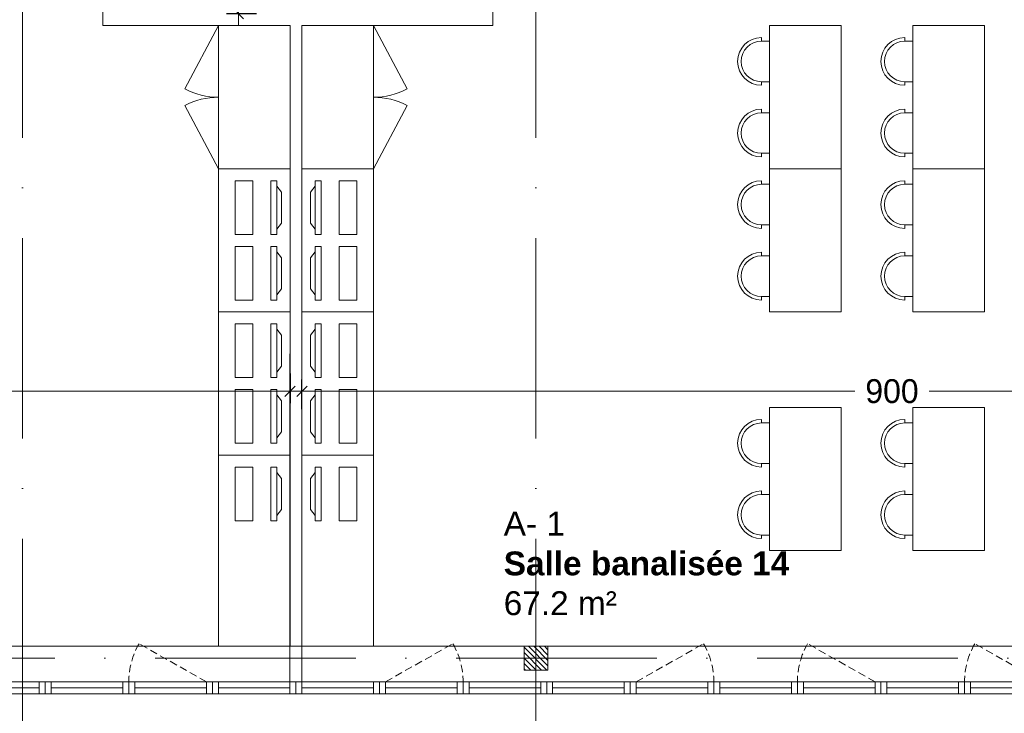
# Model space of a CAD drawing. Header units: centimetres. Extents: x 100159 to 225226, y -81380 to -23241.
# Tile 71 of 256: x 203738 to 204562, y -63305 to -62723. Entities that reach past the tile are written whole.
import ezdxf
from ezdxf.xclip import XClip

# ---------------------------------------------------------------- set-up
doc = ezdxf.new("R2010")
doc.units = ezdxf.units.CM
doc.header["$XCLIPFRAME"] = 2
doc.linetypes.add('ACAD_ISO10W100', pattern=[18, 12, -3, 0, -3])
doc.linetypes.add('CACHE', pattern=[9.525, 6.35, -3.175])
doc.layers.get('0').update_dxf_attribs({"lineweight": 5})
for name, color, linetype, lineweight in [('10', 252, 'Continuous', 5), ('13', 251, 'Continuous', 9), ('17', 6, 'Continuous', 5), ('DDL- CLOISONS DOUBLAGES', 1, 'Continuous', 5), ('DDL- STRUCTURE', 5, 'Continuous', 5), ('DDL-HAB-COTES', 161, 'Continuous', 9), ('DDL-HAB-MOBILIER', 252, 'Continuous', 9), ('DDL-HACHURES POCHAGE GRIS', 251, 'Continuous', 5), ('DDL-TRAIT AXES', 1, 'ACAD_ISO10W100', 5)]:
    doc.layers.add(name, color=color, linetype=linetype, lineweight=lineweight)
for name, color, linetype in [('23', 63, 'Continuous'), ('DDL-PLAN MASSE PAYSAGE', 7, 'Continuous'), ('DDL-TEXTE 01', 7, 'Continuous')]:
    doc.layers.add(name, color=color, linetype=linetype)
doc.styles.add('Century Gothic', font='GOTHIC.TTF')
doc.styles.get("Standard").update_dxf_attribs({"font": 'arial.ttf'})
doc.dimstyles.new('C100 cm', dxfattribs={"dimscale": 100, "dimtxt": 0.2, "dimasz": 0.085, "dimexe": 0.1, "dimexo": 0.0625, "dimgap": 0.09, "dimtad": 0, "dimdec": 0, "dimzin": 0, "dimdsep": 46, "dimtxsty": 'Century Gothic', "dimblk": 'OBLIQUE', "dimcen": 0.09, "dimdle": 0.1, "dimclrd": 256, "dimclrt": 256, "dimadec": 0, "dimazin": 0, "dimtfac": 1, "dimtdec": 0, "dimtofl": 0, "dimtmove": 2, "dimatfit": 2, "dimfxl": 0.15, "dimfxlon": 1, "dimtolj": 1, "dimtzin": 0, "dimlwd": -1, "dimarcsym": 0})

# ---------------------------------------------------------------- blocks, each defined once
blk = doc.blocks.new('A$C6C21683D')
blk.add_lwpolyline([(0, 0), (70, 0), (70, 9.99), (0, 9.99)], close=True)
for points in [[(5, 0), (65, 0), (65, 9.99), (5, 9.99), (5, 0)], [(5, 5), (65, 5)]]:
    blk.add_lwpolyline(points)
blk = doc.blocks.new('A$C7FA553E3')
blk.add_lwpolyline([(0, 31.99), (70, 31.99), (70, 41.98), (0, 41.98)], close=True)
for points in [[(5, 31.99), (65, 31.99), (65, 41.98), (5, 41.98), (5, 31.99)], [(5, 36.98), (65, 36.98)]]:
    blk.add_lwpolyline(points)
at = {"linetype": 'CACHE'}
blk.add_lwpolyline([(5, 32.01), (61.45, 0)], dxfattribs=at)
blk.add_arc((6, 31.96), 64, 330.04433, 0.00232, dxfattribs=at)
blk = doc.blocks.new('A$C7DD83F9D')
at = {"ltscale": 0.5}
for p, q in [((20, 107), (20, 110)), ((20, 107), (26.77, 107)), ((26.77, 73), (26.77, 107)), ((20, 73), (26.77, 73)), ((20, 73), (20, 70)), ((20, 47), (20, 50)), ((20, 47), (26.77, 47)), ((26.77, 13), (26.77, 47)), ((20, 13), (26.77, 13)), ((20, 13), (20, 10))]:
    blk.add_line(p, q, dxfattribs=at)
at = {"linetype": 'Continuous', "flags": 128}
blk.add_lwpolyline([(26.77, 120), (26.77, 0), (86.77, 0), (86.77, 120), (26.77, 120)], dxfattribs=at)
at = {"ltscale": 0.5}
for centre, radius in [((20, 90), 20), ((20, 90), 17), ((20, 30), 20), ((20, 30), 17)]:
    blk.add_arc(centre, radius, 90, 270, dxfattribs=at)
blk = doc.blocks.new('A$C19797035')
at = {"linetype": 'Continuous'}
for points in [[(54.26, 32.89), (52.55, 28.19), (10.26, 43.58), (11.97, 48.28)], [(46.7, 39.9), (50.03, 34.43), (16.2, 46.74), (22.27, 48.79)], [(42.29, 0), (0, 15.39), (5.13, 29.49), (47.42, 14.1)]]:
    blk.add_lwpolyline(points, close=True, dxfattribs=at)
blk = doc.blocks.new('bloc 2 postes info')
at = {"layer": 'DDL-HAB-MOBILIER', "linetype": 'Continuous'}
blk.add_lwpolyline([(200800.72, -66224.86), (200920.72, -66224.86), (200920.72, -66164.86), (200800.72, -66164.86)], close=True, dxfattribs=at)
at = {"layer": 'DDL-HAB-MOBILIER', "rotation": 19.99999999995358}
for p in [(200815.99, -66225.38), (200870.99, -66225.38)]:
    blk.add_blockref('A$C19797035', p, dxfattribs=at)
blk = doc.blocks.new('armoire120')
at = {"layer": '13'}
blk.add_lwpolyline([(202579.73, -43308.46), (202579.73, -43188.46), (202639.73, -43188.46), (202639.73, -43308.46)], close=True, dxfattribs=at)
for points in [[(202639.73, -43188.46), (202667.75, -43241.52)], [(202639.73, -43308.46), (202667.75, -43255.41)]]:
    blk.add_lwpolyline(points, dxfattribs=at)
for centre, start, end in [((202639.73, -43188.46), 269.99993, 297.84053), ((202639.73, -43308.46), 62.15919, 89.99979)]:
    blk.add_arc(centre, 60, start, end, dxfattribs=at)
blk = doc.blocks.new('_Oblique')
at = {"color": 0, "linetype": 'ByBlock', "lineweight": -2}
blk.add_line((-0.5, -0.5), (0.5, 0.5), dxfattribs=at)
blk = doc.blocks.new('*D503')
at = {"layer": 'DDL-HAB-COTES', "color": 0, "lineweight": -2, "transparency": 16777216}
for p, q in [((203974.09, -63049.97), (203974.09, -63024.97)), ((204874.07, -63049.97), (204874.07, -63024.97))]:
    blk.add_line(p, q, dxfattribs=at)
at = {"layer": 'DDL-HAB-COTES', "transparency": 16777216}
for p, q in [((203964.09, -63034.97), (204437.26, -63034.97)), ((204884.07, -63034.97), (204499.3, -63034.97))]:
    blk.add_line(p, q, dxfattribs=at)
at = {"layer": 'Defpoints', "color": 0, "transparency": 16777216}
for p in [(203974.09, -63034.97), (203974.09, -63088.5), (204874.07, -63113.61)]:
    blk.add_point(p, dxfattribs=at)
at = {"layer": 'DDL-HAB-COTES', "transparency": 16777216, "xscale": 8.5, "yscale": 8.5, "zscale": 8.5, "rotation": 180}
blk.add_blockref('_Oblique', (203974.09, -63034.97), dxfattribs=at)
at = {"layer": 'DDL-HAB-COTES', "transparency": 16777216, "xscale": 8.5, "yscale": 8.5, "zscale": 8.5}
blk.add_blockref('_Oblique', (204874.07, -63034.97), dxfattribs=at)
at = {"layer": 'DDL-HAB-COTES', "lineweight": -3, "transparency": 16777216, "insert": (204468.28, -63034.97), "char_height": 20, "attachment_point": 5, "style": 'Century Gothic'}
blk.add_mtext('\\A1;900', dxfattribs=at)
blk = doc.blocks.new('*D522')
at = {"layer": 'DDL-HAB-COTES', "color": 0, "lineweight": -2, "transparency": 16777216}
for p, q in [((203076.49, -63019.97), (203076.49, -63044.97)), ((203964.08, -63019.97), (203964.08, -63044.97))]:
    blk.add_line(p, q, dxfattribs=at)
at = {"layer": 'DDL-HAB-COTES', "transparency": 16777216}
for p, q in [((203066.49, -63034.97), (203527.3, -63034.97)), ((203974.08, -63034.97), (203589.71, -63034.97))]:
    blk.add_line(p, q, dxfattribs=at)
at = {"layer": 'Defpoints', "color": 0, "transparency": 16777216}
for p in [(203076.49, -62731.54), (203964.08, -62728.62), (203076.49, -63034.97)]:
    blk.add_point(p, dxfattribs=at)
at = {"layer": 'DDL-HAB-COTES', "transparency": 16777216, "xscale": 8.5, "yscale": 8.5, "zscale": 8.5, "rotation": 180}
blk.add_blockref('_Oblique', (203076.49, -63034.97), dxfattribs=at)
at = {"layer": 'DDL-HAB-COTES', "transparency": 16777216, "xscale": 8.5, "yscale": 8.5, "zscale": 8.5}
blk.add_blockref('_Oblique', (203964.08, -63034.97), dxfattribs=at)
at = {"layer": 'DDL-HAB-COTES', "lineweight": -3, "transparency": 16777216, "insert": (203558.51, -63034.97), "char_height": 20, "attachment_point": 5, "style": 'Century Gothic'}
blk.add_mtext('\\A1;888', dxfattribs=at)
blk = doc.blocks.new('*D532')
at = {"layer": 'DDL-HAB-COTES', "transparency": 16777216}
for p, q in [((203920.91, -62438.57), (203920.91, -62547.91)), ((203920.91, -62728.5), (203920.91, -62610.48))]:
    blk.add_line(p, q, dxfattribs=at)
at = {"layer": 'DDL-HAB-COTES', "color": 0, "lineweight": -2, "transparency": 16777216}
for p, q in [((203935.91, -62448.57), (203910.91, -62448.57)), ((203935.91, -62718.5), (203910.91, -62718.5))]:
    blk.add_line(p, q, dxfattribs=at)
at = {"layer": 'Defpoints', "color": 0, "transparency": 16777216}
for p in [(203920.91, -62448.57), (203964.09, -62448.57), (203964.09, -62718.5)]:
    blk.add_point(p, dxfattribs=at)
at = {"layer": 'DDL-HAB-COTES', "transparency": 16777216, "xscale": 8.5, "yscale": 8.5, "zscale": 8.5}
for p, rotation in [((203920.91, -62448.57), 90), ((203920.91, -62718.5), 270)]:
    blk.add_blockref('_Oblique', p, dxfattribs=dict(at, rotation=rotation))
at = {"layer": 'DDL-HAB-COTES', "lineweight": -3, "transparency": 16777216, "insert": (203920.91, -62579.19), "char_height": 20, "attachment_point": 5, "rotation": 90, "style": 'Century Gothic'}
blk.add_mtext('\\A1;270', dxfattribs=at)
blk = doc.blocks.new('17.07 CADASTRE')
at = {"layer": '23'}
h = blk.add_hatch(dxfattribs=at)
h.set_pattern_fill('CROSS', color=9, scale=0.122312, angle=-74.51256)
h.set_pattern_definition([(285.487436, (-1752.3689, 119.6183), (0.95587097, -0.5410825), [0.38833935, -1.16501804]), (15.487436, (-1752.5042, 119.37936), (0.5410825, 0.95587097), [0.38833935, -1.16501804])])
h.paths.add_polyline_path([(296.5556, 77.1111), (237.1111, 55.3333), (234.3333, 63.8889), (230.2222, 79.2222), (287.3333, 104.7778), (286, 108.6667), (283.7639, 107.6838), (283.5856, 107.6838), (284.5556, 108.1111), (281.7778, 113.7778), (279.5556, 117), (276.8889, 119.5556), (274.2222, 121.2222), (271, 122.2222), (267.2222, 123.7778), (264.1111, 125.4444), (253.8889, 127.6667), (249.2222, 128.4444), (241, 128.1111), (233.1111, 127.4444), (216.8889, 124.4444), (201.6667, 120.7778), (176.2222, 114.1111), (165.5556, 111.1111), (124.5556, 102.4444), (122.3333, 102.2222), (76.7778, 95.6667), (65.2222, 94.3333), (35.4444, 90.1111), (31.6667, 89.6667), (13.2222, 87.017), (13.2222, 11), (305.953, 11), (306.3333, 20.8889), (306.4571, 20.9101), (306.7778, 27.4444), (306.5556, 41.2222), (304.8889, 48.6667)])
h.paths.add_polyline_path([(382.4444, 188.1119), (366.2222, 179.8889), (324.3333, 156.2222), (321.5556, 150.1111), (319.8889, 143.2222), (318.4444, 140), (316.3333, 136.4444), (312.8889, 132.2222), (311, 129.5556), (309.6667, 127), (309.2222, 124.8889), (309.1111, 121.5556), (313, 67.1111), (320.8889, 34.5556), (323.8889, 23), (326.7203, 11), (382.4444, 11)])
h.paths.add_polyline_path([(114.4414, 168.6821), (114.5556, 172.2222), (114.765, 174.0552), (114.8889, 176.1111), (115.4444, 180), (117, 187), (119.8073, 200.743), (131.7778, 243.3333), (132.6667, 246.8889), (134.3333, 259.7778), (123.8889, 263.8889), (95.5891, 275.5876), (95.7778, 276.1111), (116.4444, 322.6667), (114.8673, 324.7395), (110, 330.7778), (101, 340.1111), (94.7778, 345.8889), (88.1111, 351.3333), (84.3333, 354.2222), (77.6667, 358.6667), (70, 363), (64.6667, 366.7778), (62.6667, 368.5556), (61, 370.7778), (59.6667, 373.3333), (57.4444, 376.4444), (55, 379.8889), (50.4444, 384.1111), (47.7778, 386.1111), (42.8889, 389.3333), (34.7778, 392.2222), (29.7778, 390.2222), (28, 389.1111), (23.4444, 385.1111), (19.5964, 381.1531), (45.3333, 361.1111), (41.8703, 356.7543), (41.5556, 357), (39.1111, 354), (13.2222, 374.3413), (13.2222, 359.8889), (17.1111, 358.4444), (17.5556, 359.4444), (21.1111, 358), (20.7778, 357), (22.5556, 356.3333), (22.8889, 357.3333), (29.2222, 354.8889), (26.3333, 347.6667), (22.8889, 349), (21.5556, 345.6667), (17.8889, 347.1111), (18.5556, 348.8889), (13.2222, 350.9804), (13.2222, 268.8716), (22.4444, 266.3333), (20.3333, 258.4444), (13.2222, 260.4669), (13.2222, 114.1867), (18.4444, 116), (18.8889, 112.7778), (28.8889, 113.3333), (38.6667, 115.7778), (41.3333, 115.7778), (59.3333, 118.6667), (82, 120.3333), (98.2222, 123.1111), (115.8889, 127.8889), (114.8889, 141.8889), (114.8532, 142.6984), (114.5556, 146.6667), (114.4348, 152.182), (114.2222, 157), (114.2585, 160.231), (114.2222, 161.8889), (114.1232, 164.4996), (114.3333, 166.8889)])
h.paths.add_polyline_path([(35.8889, 199), (33.2222, 200.1111), (35, 204.2222), (37.5556, 203)], flags=16)
h.paths.add_polyline_path([(48.2222, 318.5556), (43.7778, 319.5556), (44.3333, 321.7778), (38.8889, 323), (39, 323.7778), (35, 324.6667), (35.1111, 325.3333), (31.5556, 326.1111), (33.4444, 334.6667), (40.4444, 333), (40.2222, 332.1111), (43.2222, 331.4444), (42.8889, 330), (46, 329.3333), (49, 342.5556), (55.1111, 337.4444), (53, 328.5556), (50.6667, 329.1111)], flags=16)
h.paths.add_polyline_path([(23.8889, 322.5556), (20.5556, 323.2222), (21.1111, 326.2222), (24.5556, 325.5556)], flags=16)
h.paths.add_polyline_path([(19.6667, 324.1111), (14.1111, 325.2222), (14.5556, 327.8889), (20.2222, 326.7778)], flags=16)
h.paths.add_polyline_path([(57.5556, 349), (56.5556, 349.7778), (56, 349.1111), (53.6667, 350.7778), (54, 351.4444), (50.5556, 354.1111), (52.8889, 357.3333), (53.6667, 356.8889), (54.4444, 358), (53.7778, 358.5556), (59.6667, 366.3333), (64.4444, 362.5556), (60.4444, 357.1111), (64.4444, 353.7778), (61.8889, 350.5556), (59.8889, 352.1111)], flags=16)
h.paths.add_polyline_path([(38.6667, 373.4444), (35.7778, 375.8889), (35.4444, 375.5556), (32.3333, 378), (33.1111, 379.1111), (30, 381.4444), (32.4444, 384.7778), (35.5556, 382.2222), (36, 382.8889), (36.8889, 382.3333), (37.8889, 383.6667), (40.4444, 381.4444), (42.8889, 384.6667), (47.7778, 380.8889), (42.8889, 374.5556), (40.7778, 376.2222)], flags=16)
h.paths.add_polyline_path([(64.7778, 393.2222), (55, 404.1111), (51.3333, 405.8889), (50, 405.2222), (47.8889, 404.5556), (45.5556, 404.5556), (44.7778, 404.6667), (43.8889, 405.1111), (34.7778, 392.2222), (42.8889, 389.3333), (47.7778, 386.1111), (50.4444, 384.1111), (55, 379.8889), (57.4444, 376.4444), (59.6667, 373.3333), (61, 370.7778), (62.6667, 368.5556), (64.6667, 366.7778), (70, 363), (77.6667, 358.6667), (84.3333, 354.2222), (88.1111, 351.3333), (94.7778, 345.8889), (101, 340.1111), (110, 330.7778), (112.5464, 327.6187), (117, 349.1111), (122, 359.2222), (113.2222, 363.6667), (115.3333, 367.8889), (104.3333, 373.4444), (104.1111, 373), (103.6667, 373.2222), (103.8889, 373.6667)])
h.paths.add_polyline_path([(60.6667, 391.5556), (67.1111, 388.3333), (66.3333, 386.6667), (70.7778, 384.4444), (67.3333, 377.4444), (61, 380.5556), (61.6667, 381.8889), (57, 384.2222)], flags=16)
h.paths.add_polyline_path([(56.1111, 388.7778), (44.6667, 394.4444), (48.1111, 401.2222), (52.4444, 399.1111), (52.5556, 399.5556), (55.4444, 398.1111), (53.8889, 395), (58.1111, 393)], flags=16)
h.paths.add_polyline_path([(74.3333, 380.8889), (79.6667, 378.2222), (80.3333, 379.5556), (83.4444, 378.1111), (79.3333, 369.8889), (70.8889, 374.2222)], flags=16)
h.paths.add_polyline_path([(87.4444, 378.4444), (92.4444, 376), (90.5556, 372.3333), (90, 372.6667), (88.5556, 369.7778), (93.8889, 367.2222), (90.6667, 360.7778), (81, 365.5556)], flags=16)
h.paths.add_polyline_path([(97.4444, 368.1111), (107.6667, 363.1111), (104.5556, 356.7778), (94.3333, 361.7778)], flags=16)
h.paths.add_polyline_path([(109.2222, 359.8889), (112.4444, 358.2222), (111.7778, 357), (113.2222, 356.2222), (114.4444, 358.6667), (117.6667, 357), (111, 343.4444), (106.6667, 345.5556), (108, 348.3333), (104.4444, 350.1111)], flags=16)
h.paths.add_polyline_path([(138.3333, 392.3333), (139.4444, 392.6667), (142.2889, 398.3556), (133.8889, 402.5556), (137.2222, 409.4444), (142.6667, 406.6667), (143.5556, 408.4444), (146.6003, 406.9784), (147.1111, 408), (146.9536, 409.7778), (132.1442, 409.7778), (130.2222, 406), (122.6667, 409.7778), (88.6272, 409.7778), (92.2222, 408), (85.4444, 394.4444), (81.6667, 396.3333), (82.6667, 398.4444), (80.5556, 399.5556), (81.6667, 401.6667), (77.4444, 403.7778), (80.4806, 409.7778), (77.2359, 409.7778), (74.8889, 405), (69.4444, 407.7778), (69.8889, 408.7778), (67.8566, 409.7778), (56.2876, 409.7778), (58.4444, 408.6667), (64.4444, 402), (64.8889, 402.3333), (65.1111, 402), (64.7778, 401.6667), (68.2222, 397.7778), (70.6667, 396.5556), (71.6667, 398.6667), (76.3333, 396.3333), (75.3333, 394.2222), (83.3333, 390.2222), (84.3333, 392.3333), (89, 390), (88.2222, 388.3333), (88.5556, 388.1111), (88.4444, 387.7778), (96, 383.8889), (97, 386), (105.4444, 381.7778), (104.4444, 379.6667), (118, 372.8889), (119.0629, 372.4801), (121, 372.1111), (123.4444, 372.2222), (123.3333, 372.6667), (123.7778, 372.7778), (123.8889, 372.3333), (124.5556, 372.5556), (126.5026, 373.5714), (127.4368, 374.272), (128.1053, 375.0585), (128.8079, 376.0422), (120.7778, 380.2222), (120.8889, 380.4444), (117.4444, 382.1111), (119.8889, 386.7778), (123.2222, 385.1111), (123.7778, 386.1111), (131.9116, 381.9343), (136.2222, 390.5556), (136.4167, 390.75), (136.5556, 391), (137.4444, 391.7778)])
h.paths.add_polyline_path([(94.7778, 396.2222), (95.1111, 397), (90.8889, 399.1111), (93, 403.3333), (93.8889, 402.8889), (95.3333, 405.6667), (98, 404.3333), (98.3333, 405), (101.8889, 403.1111), (101.6667, 402.5556), (104.5556, 401.1111), (101.1111, 394), (98.1111, 395.5556), (97.6667, 394.6667)], flags=16)
h.paths.add_polyline_path([(104.7778, 389.4444), (108.2222, 396.3333), (118.6667, 391.2222), (115.6667, 385.2222), (112.8889, 386.5556), (112.4444, 385.6667)], flags=16)

msp = doc.modelspace()

# ---------------------------------------------------------------- hatches: boundary and pattern name
at = {"layer": 'DDL-HACHURES POCHAGE GRIS'}
h = msp.add_hatch(dxfattribs=at)
h.set_pattern_fill('ANSI31', color=256, angle=90)
h.set_pattern_definition([(135, (0, -2198.8527), (-2.24506403, -2.24506403), [])])
h.paths.add_polyline_path([(204160.07, -63248.73), (204180.07, -63248.73), (204180.07, -63268.73), (204160.07, -63268.73)])

# ---------------------------------------------------------------- linework, layer by layer
at = {"layer": '10'}
msp.add_lwpolyline([(203077, -63248.5), (204874.07, -63248.5)], dxfattribs=at)
at = {"layer": 'DDL- CLOISONS DOUBLAGES'}
for p, q in [((203964.09, -62728.5), (203964.07, -63278.51)), ((203974.09, -62728.5), (203974.07, -63278.5))]:
    msp.add_line(p, q, dxfattribs=at)
for points in [[(203807.25, -62448.5), (203807.25, -62728.5), (203964.09, -62728.5)], [(203974.09, -62728.5), (204133.92, -62728.5), (204133.92, -62448.5)]]:
    msp.add_lwpolyline(points, dxfattribs=at)
at = {"layer": 'DDL- STRUCTURE'}
msp.add_lwpolyline([(204160.07, -63248.73), (204180.07, -63248.73), (204180.07, -63268.73), (204160.07, -63268.73)], close=True, dxfattribs=at)
at = {"layer": 'DDL-HAB-MOBILIER', "linetype": 'Continuous'}
for points in [[(203904.09, -63088.5), (203904.09, -63248.5), (203964.09, -63248.5), (203964.09, -63088.5)], [(203974.09, -63088.5), (203974.09, -63248.5), (204034.09, -63248.5), (204034.09, -63088.5)]]:
    msp.add_lwpolyline(points, close=True, dxfattribs=at)
at = {"layer": 'DDL-TRAIT AXES', "ltscale": 14}
msp.add_line((203094.9, -63258.73), (208104.51, -63258.73), dxfattribs=at)
for points in [[(203740.07, -63830.8), (203740.07, -59755.07)], [(204170.07, -63830.8), (204170.07, -59755.07)]]:
    msp.add_lwpolyline(points, dxfattribs=at)

# ---------------------------------------------------------------- block references
at = {"layer": '10'}
for p in [(204338.97, -62848.5), (204458.97, -62848.5)]:
    msp.add_blockref('A$C7DD83F9D', p, dxfattribs=at)
at = {"layer": '10', "xscale": -1, "rotation": 180}
for p in [(204338.97, -62848.5), (204458.97, -62848.5), (204338.97, -63048.5), (204458.97, -63048.5)]:
    msp.add_blockref('A$C7DD83F9D', p, dxfattribs=at)
at = {"layer": '17'}
for name, p, rotation in [('A$C7FA553E3', (203899.07, -63246.52), 180.0000997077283), ('A$C7FA553E3', (204459.07, -63246.52), 180.0000997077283), ('A$C7FA553E3', (204599.07, -63246.52), 179.9999002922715), ('A$C6C21683D', (203829.07, -63278.51), 179.9999002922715), ('A$C6C21683D', (204039.07, -63278.51), 179.9999002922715), ('A$C6C21683D', (204249.07, -63278.51), 179.9999002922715), ('A$C6C21683D', (204389.07, -63278.5), 179.9999002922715)]:
    msp.add_blockref(name, p, dxfattribs=dict(at, rotation=rotation))
at = {"layer": '17', "xscale": -1}
for name, p, rotation in [('A$C7FA553E3', (204039.07, -63246.52), 179.9999002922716), ('A$C7FA553E3', (204249.07, -63246.52), 180.0000997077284), ('A$C6C21683D', (203689.07, -63278.51), 180.0000997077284), ('A$C6C21683D', (203899.07, -63278.51), 180.0000997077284), ('A$C6C21683D', (204109.07, -63278.51), 180.0000997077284), ('A$C6C21683D', (204459.07, -63278.5), 180.0000997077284)]:
    msp.add_blockref(name, p, dxfattribs=dict(at, rotation=rotation))
at = {"layer": 'DDL-HAB-MOBILIER', "linetype": 'Continuous'}
for name, p, rotation in [('armoire120', (406543.81, -106036.96), 180), ('bloc 2 postes info', (137809.23, -263769.22), 90.00000000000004), ('bloc 2 postes info', (137809.23, -263889.22), 90.00000000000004)]:
    msp.add_blockref(name, p, dxfattribs=dict(at, rotation=rotation))
at = {"layer": 'DDL-HAB-MOBILIER', "linetype": 'Continuous', "xscale": -1}
for name, p, rotation in [('armoire120', (1394.36, -106036.95), 180), ('bloc 2 postes info', (270128.94, -263769.22), 270), ('bloc 2 postes info', (270128.94, -263889.22), 270)]:
    msp.add_blockref(name, p, dxfattribs=dict(at, rotation=rotation))
at = {"layer": 'DDL-HAB-MOBILIER', "xscale": -1, "rotation": 250.0000000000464}
msp.add_blockref('A$C19797035', (203903.56, -63138.23), dxfattribs=at)
at = {"layer": 'DDL-HAB-MOBILIER', "rotation": 109.9999999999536}
msp.add_blockref('A$C19797035', (204034.61, -63138.23), dxfattribs=at)
at = {"layer": 'DDL-PLAN MASSE PAYSAGE', "linetype": 'ByBlock'}
ref = msp.add_blockref('17.07 CADASTRE', (176094.21, -61986.45), dxfattribs=dict(at, xscale=106.2859075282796, yscale=106.2859075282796, zscale=106.2859075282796, rotation=344.5125640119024))
XClip(ref).set_block_clipping_path([(36.599704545, 85.9239172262), (419.7690201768, 192.095693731), (361.9471425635, 400.7723308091), (-21.2221730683, 294.6005543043)])

# ---------------------------------------------------------------- texts
at = {"layer": 'DDL-TEXTE 01', "insert": (204143.09, -63135.92), "char_height": 20, "attachment_point": 1}
msp.add_mtext_dynamic_manual_height_columns('A- 1\\P{\\fArial|b1|i0|c0|p34;Salle banalisée 14\\P}67.2 m²', width=460.1794, gutter_width=40, heights=[0], dxfattribs=at)

# ---------------------------------------------------------------- dimensions: what is measured, and where the dimension line sits
at = {"layer": 'DDL-HAB-COTES', "lineweight": -3}
dim = msp.add_linear_dim(base=(203920.91, -62448.57), p1=(203964.09, -62718.5), p2=(203964.09, -62448.57), angle=90, dimstyle='C100 cm', dxfattribs=at)
dim.commit()
dim.dimension.update_dxf_attribs({"geometry": '*D532', "text_midpoint": (203920.91, -62579.19), "dimtype": 160})
for base, p1, p2, picture, middle in [((203076.49, -63034.97), (203964.08, -62728.62), (203076.49, -62731.54), '*D522', (203558.51, -63034.97)), ((203974.09, -63034.97), (204874.07, -63113.61), (203974.09, -63088.5), '*D503', (204468.28, -63034.97))]:
    dim = msp.add_linear_dim(base=base, p1=p1, p2=p2, dimstyle='C100 cm', dxfattribs=at)
    dim.commit()
    dim.dimension.update_dxf_attribs({"geometry": picture, "text_midpoint": middle, "dimtype": 160})

doc.saveas('drawing.dxf')
